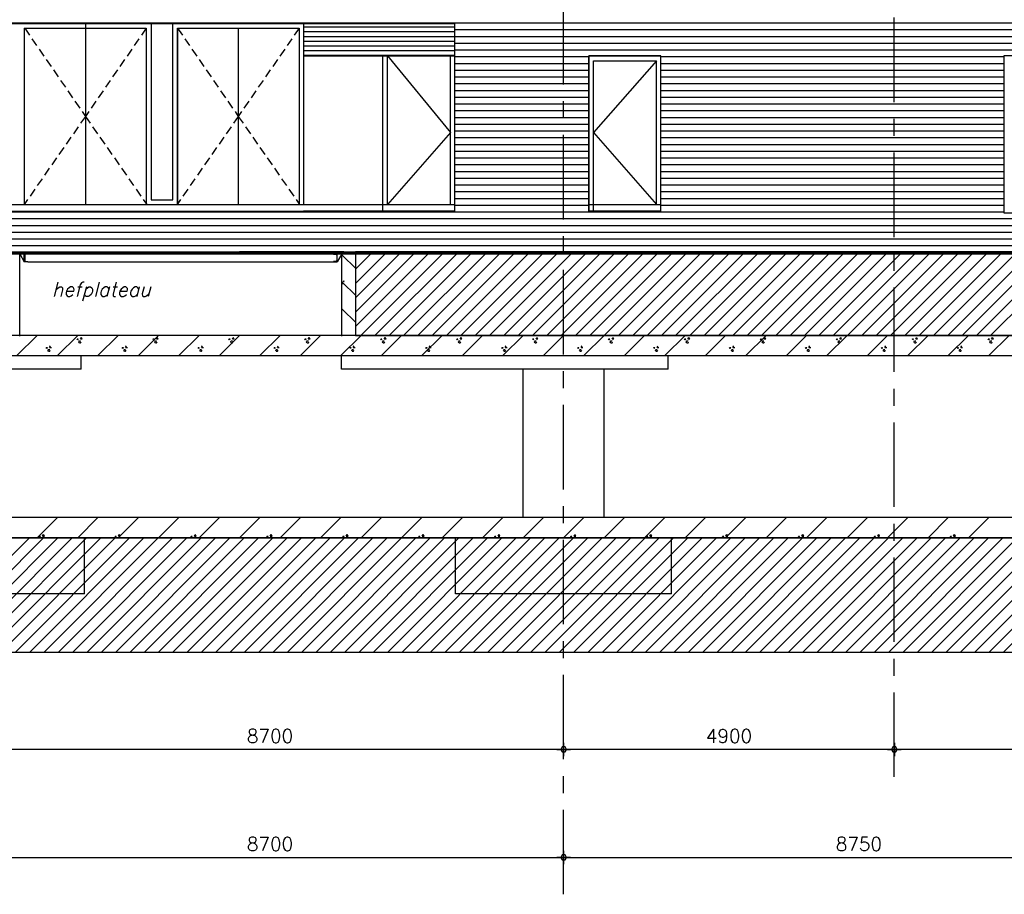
# Model space of a CAD drawing. Extents: x -152209 to 159908, y 32091 to 111955.
# Tile 44 of 59: x -29235 to -14647, y 45389 to 58347. Entities that reach past the tile are written whole.
import ezdxf
from ezdxf.enums import TextEntityAlignment as Align

# ---------------------------------------------------------------- set-up
doc = ezdxf.new("R2010")
doc.units = 0
doc.header["$LTSCALE"] = 1000
doc.header["$MEASUREMENT"] = 0
doc.header["$PDSIZE"] = 1
doc.linetypes.add('HIDDEN2', pattern=[0.1875, 0.125, -0.0625])
doc.linetypes.add('XSTRF-A$0$CENTER', pattern=[2, 1.25, -0.25, 0.25, -0.25])
doc.layers.get('0').update_dxf_attribs({"linetype": 'CONTINUOUS'})
doc.layers.get('DEFPOINTS').update_dxf_attribs({"linetype": 'CONTINUOUS'})
for name, color, linetype in [('ALGEM-ARC', 15, 'CONTINUOUS'), ('ALUM-AZ', 15, 'CONTINUOUS'), ('BETON-ARC', 15, 'CONTINUOUS'), ('BETON-AZ', 3, 'CONTINUOUS'), ('BETON-DRS', 7, 'CONTINUOUS'), ('BIB', 7, 'CONTINUOUS'), ('GROND', 16, 'CONTINUOUS'), ('MTXT35', 4, 'CONTINUOUS'), ('MUURGAT', 2, 'CONTINUOUS'), ('STAAL-AZ', 3, 'CONTINUOUS'), ('STAAL-DRS', 4, 'CONTINUOUS'), ('STEEN-AZ', 3, 'CONTINUOUS'), ('XSTRF-A$0$DIMMTP', 1, 'CONTINUOUS'), ('XSTRF-A$0$STRAMIEN', 1, 'XSTRF-A$0$CENTER')]:
    doc.layers.add(name, color=color, linetype=linetype)
doc.styles.get("Standard").update_dxf_attribs({"font": 'simplex'})
doc.styles.add('XSTRF-A$0$STANDARD', font='simplex')
doc.dimstyles.get("Standard").update_dxf_attribs({"dimtxt": 0.18, "dimasz": 0.18, "dimexe": 0.18, "dimexo": 0.0625, "dimgap": 0.09, "dimtad": 0, "dimtih": 1, "dimtoh": 1, "dimdec": 4, "dimzin": 0, "dimdsep": 46, "dimtxsty": 'Standard', "dimcen": 0.09, "dimadec": 0, "dimazin": 0, "dimtfac": 1, "dimtdec": 4, "dimtofl": 0, "dimtmove": 0, "dimatfit": 3, "dimfxl": 0, "dimtolj": 1, "dimtzin": 0, "dimarcsym": 0})

# ---------------------------------------------------------------- blocks, each defined once
blk = doc.blocks.new('XSTRF-A$0$DIMBWK')
for points in [[(-1, 0), (1, 0)], [(0, -1), (0, 1)]]:
    blk.add_lwpolyline(points)
blk.add_lwpolyline([(-0.22, 0.37), (-0.43, 0), (-0.22, -0.37), (0.22, -0.37), (0.43, 0), (0.22, 0.37)], close=True)
blk = doc.blocks.new('*D44')
at = {"color": 1, "linetype": 'ByBlock'}
blk.add_line((-21276, 47535), (-29776, 47535), dxfattribs=at)
at = {"layer": 'DEFPOINTS', "color": 0, "linetype": 'ByBlock'}
for p in [(-21176, 48551), (-29876, 47535), (-29876, 47227)]:
    blk.add_point(p, dxfattribs=at)
at = {"color": 1, "linetype": 'ByBlock', "xscale": 100, "yscale": 100, "zscale": 100, "rotation": 180}
blk.add_blockref('XSTRF-A$0$DIMBWK', (-29876, 47535), dxfattribs=at)
at = {"color": 1, "linetype": 'ByBlock', "xscale": 100, "yscale": 100, "zscale": 100}
blk.add_blockref('XSTRF-A$0$DIMBWK', (-21176, 47535), dxfattribs=at)
at = {"color": 3, "linetype": 'ByBlock', "style": 'XSTRF-A$0$STANDARD'}
blk.add_text('8700', height=200, dxfattribs=at).set_placement((-25526, 47735), align=Align.MIDDLE_CENTER)
blk = doc.blocks.new('*D45')
at = {"color": 1, "linetype": 'ByBlock'}
blk.add_line((-16376, 47535), (-21076, 47535), dxfattribs=at)
at = {"layer": 'DEFPOINTS', "color": 0, "linetype": 'ByBlock'}
for p in [(-21176, 48551), (-16276, 47872), (-21176, 47535)]:
    blk.add_point(p, dxfattribs=at)
at = {"color": 1, "linetype": 'ByBlock', "xscale": 100, "yscale": 100, "zscale": 100, "rotation": 180}
blk.add_blockref('XSTRF-A$0$DIMBWK', (-21176, 47535), dxfattribs=at)
at = {"color": 1, "linetype": 'ByBlock', "xscale": 100, "yscale": 100, "zscale": 100}
blk.add_blockref('XSTRF-A$0$DIMBWK', (-16276, 47535), dxfattribs=at)
at = {"color": 3, "linetype": 'ByBlock', "style": 'XSTRF-A$0$STANDARD'}
blk.add_text('4900', height=200, dxfattribs=at).set_placement((-18726, 47735), align=Align.MIDDLE_CENTER)
blk = doc.blocks.new('*D46')
at = {"color": 1, "linetype": 'ByBlock'}
blk.add_line((-3951, 47535), (-16176, 47535), dxfattribs=at)
at = {"layer": 'DEFPOINTS', "color": 0, "linetype": 'ByBlock'}
for p in [(-16276, 47872), (-16276, 47535), (-3851, 47319)]:
    blk.add_point(p, dxfattribs=at)
at = {"color": 1, "linetype": 'ByBlock', "xscale": 100, "yscale": 100, "zscale": 100, "rotation": 180}
blk.add_blockref('XSTRF-A$0$DIMBWK', (-16276, 47535), dxfattribs=at)
at = {"color": 1, "linetype": 'ByBlock', "xscale": 100, "yscale": 100, "zscale": 100}
blk.add_blockref('XSTRF-A$0$DIMBWK', (-3851, 47535), dxfattribs=at)
at = {"color": 3, "linetype": 'ByBlock', "style": 'XSTRF-A$0$STANDARD'}
blk.add_text('12425', height=200, dxfattribs=at).set_placement((-10064, 47735), align=Align.MIDDLE_CENTER)
blk = doc.blocks.new('*D48')
at = {"color": 1, "linetype": 'ByBlock'}
blk.add_line((-21076, 45935), (-12526, 45935), dxfattribs=at)
at = {"layer": 'DEFPOINTS', "color": 0, "linetype": 'ByBlock'}
for p in [(-21176, 46028), (-12426, 45935), (-12426, 45935)]:
    blk.add_point(p, dxfattribs=at)
at = {"color": 1, "linetype": 'ByBlock', "xscale": 100, "yscale": 100, "zscale": 100, "rotation": 180}
blk.add_blockref('XSTRF-A$0$DIMBWK', (-21176, 45935), dxfattribs=at)
at = {"color": 1, "linetype": 'ByBlock', "xscale": 100, "yscale": 100, "zscale": 100}
blk.add_blockref('XSTRF-A$0$DIMBWK', (-12426, 45935), dxfattribs=at)
at = {"color": 3, "linetype": 'ByBlock', "style": 'XSTRF-A$0$STANDARD'}
blk.add_text('8750', height=200, dxfattribs=at).set_placement((-16801, 46135), align=Align.MIDDLE_CENTER)
blk = doc.blocks.new('*D49')
at = {"color": 1, "linetype": 'ByBlock'}
blk.add_line((-29776, 45935), (-21276, 45935), dxfattribs=at)
at = {"layer": 'DEFPOINTS', "color": 0, "linetype": 'ByBlock'}
for p in [(-21176, 46028), (-29876, 45843), (-21176, 45935)]:
    blk.add_point(p, dxfattribs=at)
at = {"color": 1, "linetype": 'ByBlock', "xscale": 100, "yscale": 100, "zscale": 100, "rotation": 180}
blk.add_blockref('XSTRF-A$0$DIMBWK', (-29876, 45935), dxfattribs=at)
at = {"color": 1, "linetype": 'ByBlock', "xscale": 100, "yscale": 100, "zscale": 100}
blk.add_blockref('XSTRF-A$0$DIMBWK', (-21176, 45935), dxfattribs=at)
at = {"color": 3, "linetype": 'ByBlock', "style": 'XSTRF-A$0$STANDARD'}
blk.add_text('8700', height=200, dxfattribs=at).set_placement((-25526, 46135), align=Align.MIDDLE_CENTER)
blk = doc.blocks.new('*X10')
at = {"color": 0}
for p, q in [((-29276, 55140), (-28976, 55440)), ((-28676, 55140), (-28376, 55440)), ((-28076, 55140), (-27776, 55440)), ((-27476, 55140), (-27176, 55440)), ((-26876, 55140), (-26576, 55440)), ((-26276, 55140), (-25976, 55440)), ((-25676, 55140), (-25376, 55440)), ((-25076, 55140), (-24776, 55440)), ((-24476, 55140), (-24176, 55440)), ((-23876, 55140), (-23576, 55440)), ((-23276, 55140), (-22976, 55440)), ((-22676, 55140), (-22376, 55440)), ((-22076, 55140), (-21776, 55440)), ((-21476, 55140), (-21176, 55440)), ((-20876, 55140), (-20576, 55440)), ((-20276, 55140), (-19976, 55440)), ((-19676, 55140), (-19376, 55440)), ((-19076, 55140), (-18776, 55440)), ((-18476, 55140), (-18176, 55440)), ((-17876, 55140), (-17576, 55440)), ((-17276, 55140), (-16976, 55440)), ((-16676, 55140), (-16376, 55440)), ((-16076, 55140), (-15776, 55440)), ((-15476, 55140), (-15176, 55440)), ((-14876, 55140), (-14576, 55440)), ((-28384, 55387), (-28367, 55387)), ((-28375, 55372), (-28384, 55387)), ((-28375, 55372), (-28367, 55387)), ((-28359, 55344), (-28350, 55359)), ((-28350, 55329), (-28359, 55344)), ((-28350, 55359), (-28333, 55359)), ((-28350, 55329), (-28333, 55329)), ((-28334, 55387), (-28321, 55411)), ((-28334, 55387), (-28307, 55387)), ((-28333, 55329), (-28325, 55344)), ((-28307, 55387), (-28321, 55411)), ((-27259, 55387), (-27242, 55387)), ((-27250, 55372), (-27259, 55387)), ((-27250, 55372), (-27242, 55387)), ((-27234, 55344), (-27225, 55359)), ((-27225, 55329), (-27234, 55344)), ((-27225, 55359), (-27208, 55359)), ((-27225, 55329), (-27208, 55329)), ((-27209, 55387), (-27196, 55411)), ((-27209, 55387), (-27182, 55387)), ((-27208, 55329), (-27200, 55344)), ((-27182, 55387), (-27196, 55411)), ((-26134, 55387), (-26117, 55387)), ((-26125, 55372), (-26134, 55387)), ((-26125, 55372), (-26117, 55387)), ((-26109, 55344), (-26100, 55359)), ((-26100, 55329), (-26109, 55344)), ((-26100, 55359), (-26083, 55359)), ((-26100, 55329), (-26083, 55329)), ((-26084, 55387), (-26071, 55411)), ((-26084, 55387), (-26057, 55387)), ((-26083, 55329), (-26075, 55344)), ((-26057, 55387), (-26071, 55411)), ((-25009, 55387), (-24992, 55387)), ((-25000, 55372), (-25009, 55387)), ((-25000, 55372), (-24992, 55387)), ((-24984, 55344), (-24975, 55359)), ((-24975, 55329), (-24984, 55344)), ((-24975, 55359), (-24958, 55359)), ((-24975, 55329), (-24958, 55329)), ((-24959, 55387), (-24946, 55411)), ((-24959, 55387), (-24932, 55387)), ((-24958, 55329), (-24950, 55344)), ((-24932, 55387), (-24946, 55411)), ((-23884, 55387), (-23867, 55387)), ((-23875, 55372), (-23884, 55387)), ((-23875, 55372), (-23867, 55387)), ((-23859, 55344), (-23850, 55359)), ((-23850, 55329), (-23859, 55344)), ((-23850, 55359), (-23833, 55359)), ((-23850, 55329), (-23833, 55329)), ((-23834, 55387), (-23821, 55411)), ((-23834, 55387), (-23807, 55387)), ((-23833, 55329), (-23825, 55344)), ((-23807, 55387), (-23821, 55411)), ((-22759, 55387), (-22742, 55387)), ((-22750, 55372), (-22759, 55387)), ((-22750, 55372), (-22742, 55387)), ((-22734, 55344), (-22725, 55359)), ((-22725, 55329), (-22734, 55344)), ((-22725, 55359), (-22708, 55359)), ((-22725, 55329), (-22708, 55329)), ((-22709, 55387), (-22696, 55411)), ((-22709, 55387), (-22682, 55387)), ((-22708, 55329), (-22700, 55344)), ((-22682, 55387), (-22696, 55411)), ((-21634, 55387), (-21617, 55387)), ((-21625, 55372), (-21634, 55387)), ((-21625, 55372), (-21617, 55387)), ((-21609, 55344), (-21600, 55359)), ((-21600, 55329), (-21609, 55344)), ((-21600, 55359), (-21583, 55359)), ((-21600, 55329), (-21583, 55329)), ((-21584, 55387), (-21571, 55411)), ((-21584, 55387), (-21557, 55387)), ((-21583, 55329), (-21575, 55344)), ((-21557, 55387), (-21571, 55411)), ((-20509, 55387), (-20492, 55387)), ((-20500, 55372), (-20509, 55387)), ((-20500, 55372), (-20492, 55387)), ((-20484, 55344), (-20475, 55359)), ((-20475, 55329), (-20484, 55344)), ((-20475, 55359), (-20458, 55359)), ((-20475, 55329), (-20458, 55329)), ((-20459, 55387), (-20446, 55411)), ((-20459, 55387), (-20432, 55387)), ((-20458, 55329), (-20450, 55344)), ((-20432, 55387), (-20446, 55411)), ((-19384, 55387), (-19367, 55387)), ((-19375, 55372), (-19384, 55387)), ((-19375, 55372), (-19367, 55387)), ((-19359, 55344), (-19350, 55359)), ((-19350, 55329), (-19359, 55344)), ((-19350, 55359), (-19333, 55359)), ((-19350, 55329), (-19333, 55329)), ((-19334, 55387), (-19321, 55411)), ((-19334, 55387), (-19307, 55387)), ((-19333, 55329), (-19325, 55344)), ((-19307, 55387), (-19321, 55411)), ((-18259, 55387), (-18242, 55387)), ((-18250, 55372), (-18259, 55387)), ((-18250, 55372), (-18242, 55387)), ((-18234, 55344), (-18225, 55359)), ((-18225, 55329), (-18234, 55344)), ((-18225, 55359), (-18208, 55359)), ((-18225, 55329), (-18208, 55329)), ((-18209, 55387), (-18196, 55411)), ((-18209, 55387), (-18182, 55387)), ((-18208, 55329), (-18200, 55344)), ((-18182, 55387), (-18196, 55411)), ((-17134, 55387), (-17117, 55387)), ((-17125, 55372), (-17134, 55387)), ((-17125, 55372), (-17117, 55387)), ((-17109, 55344), (-17100, 55359)), ((-17100, 55329), (-17109, 55344)), ((-17100, 55359), (-17083, 55359)), ((-17100, 55329), (-17083, 55329)), ((-17084, 55387), (-17071, 55411)), ((-17084, 55387), (-17057, 55387)), ((-17083, 55329), (-17075, 55344)), ((-17057, 55387), (-17071, 55411)), ((-16009, 55387), (-15992, 55387)), ((-16000, 55372), (-16009, 55387)), ((-16000, 55372), (-15992, 55387)), ((-15984, 55344), (-15975, 55359)), ((-15975, 55329), (-15984, 55344)), ((-15975, 55359), (-15958, 55359)), ((-15975, 55329), (-15958, 55329)), ((-15959, 55387), (-15946, 55411)), ((-15959, 55387), (-15932, 55387)), ((-15958, 55329), (-15950, 55344)), ((-15932, 55387), (-15946, 55411)), ((-14884, 55387), (-14867, 55387)), ((-14875, 55372), (-14884, 55387)), ((-14875, 55372), (-14867, 55387)), ((-14859, 55344), (-14850, 55359)), ((-14850, 55329), (-14859, 55344)), ((-14850, 55359), (-14833, 55359)), ((-14850, 55329), (-14833, 55329)), ((-14834, 55387), (-14821, 55411)), ((-14834, 55387), (-14807, 55387)), ((-14833, 55329), (-14825, 55344)), ((-14807, 55387), (-14821, 55411)), ((-28841, 55261), (-28824, 55261)), ((-28832, 55246), (-28841, 55261)), ((-28832, 55246), (-28824, 55261)), ((-28816, 55219), (-28808, 55233)), ((-28808, 55204), (-28816, 55219)), ((-28808, 55233), (-28790, 55233)), ((-28808, 55204), (-28790, 55204)), ((-28792, 55261), (-28778, 55285)), ((-28792, 55261), (-28764, 55261)), ((-28790, 55204), (-28782, 55219)), ((-27716, 55261), (-27699, 55261)), ((-27707, 55246), (-27716, 55261)), ((-27707, 55246), (-27699, 55261)), ((-27691, 55219), (-27683, 55233)), ((-27683, 55204), (-27691, 55219)), ((-27683, 55233), (-27665, 55233)), ((-27683, 55204), (-27665, 55204)), ((-27667, 55261), (-27653, 55285)), ((-27667, 55261), (-27639, 55261)), ((-27665, 55204), (-27657, 55219)), ((-26591, 55261), (-26574, 55261)), ((-26582, 55246), (-26591, 55261)), ((-26582, 55246), (-26574, 55261)), ((-26566, 55219), (-26558, 55233)), ((-26558, 55204), (-26566, 55219)), ((-26558, 55233), (-26540, 55233)), ((-26558, 55204), (-26540, 55204)), ((-26542, 55261), (-26528, 55285)), ((-26542, 55261), (-26514, 55261)), ((-26540, 55204), (-26532, 55219)), ((-25466, 55261), (-25449, 55261)), ((-25457, 55246), (-25466, 55261)), ((-25457, 55246), (-25449, 55261)), ((-25441, 55219), (-25433, 55233)), ((-25433, 55204), (-25441, 55219)), ((-25433, 55233), (-25415, 55233)), ((-25433, 55204), (-25415, 55204)), ((-25417, 55261), (-25403, 55285)), ((-25417, 55261), (-25389, 55261)), ((-25415, 55204), (-25407, 55219)), ((-24341, 55261), (-24324, 55261)), ((-24332, 55246), (-24341, 55261)), ((-24332, 55246), (-24324, 55261)), ((-24316, 55219), (-24308, 55233)), ((-24308, 55204), (-24316, 55219)), ((-24308, 55233), (-24290, 55233)), ((-24308, 55204), (-24290, 55204)), ((-24292, 55261), (-24278, 55285)), ((-24292, 55261), (-24264, 55261)), ((-24290, 55204), (-24282, 55219)), ((-23216, 55261), (-23199, 55261)), ((-23207, 55246), (-23216, 55261)), ((-23207, 55246), (-23199, 55261)), ((-23191, 55219), (-23183, 55233)), ((-23183, 55204), (-23191, 55219)), ((-23183, 55233), (-23165, 55233)), ((-23183, 55204), (-23165, 55204)), ((-23167, 55261), (-23153, 55285)), ((-23167, 55261), (-23139, 55261)), ((-23165, 55204), (-23157, 55219)), ((-22091, 55261), (-22074, 55261)), ((-22082, 55246), (-22091, 55261)), ((-22082, 55246), (-22074, 55261)), ((-22066, 55219), (-22058, 55233)), ((-22058, 55204), (-22066, 55219)), ((-22058, 55233), (-22040, 55233)), ((-22058, 55204), (-22040, 55204)), ((-22042, 55261), (-22028, 55285)), ((-22042, 55261), (-22014, 55261)), ((-22040, 55204), (-22032, 55219)), ((-20966, 55261), (-20949, 55261)), ((-20957, 55246), (-20966, 55261)), ((-20957, 55246), (-20949, 55261)), ((-20941, 55219), (-20933, 55233)), ((-20933, 55204), (-20941, 55219)), ((-20933, 55233), (-20915, 55233)), ((-20933, 55204), (-20915, 55204)), ((-20917, 55261), (-20903, 55285)), ((-20917, 55261), (-20889, 55261)), ((-20915, 55204), (-20907, 55219)), ((-19841, 55261), (-19824, 55261)), ((-19832, 55246), (-19841, 55261)), ((-19832, 55246), (-19824, 55261)), ((-19816, 55219), (-19808, 55233)), ((-19808, 55204), (-19816, 55219)), ((-19808, 55233), (-19790, 55233)), ((-19808, 55204), (-19790, 55204)), ((-19792, 55261), (-19778, 55285)), ((-19792, 55261), (-19764, 55261)), ((-19790, 55204), (-19782, 55219)), ((-18716, 55261), (-18699, 55261)), ((-18707, 55246), (-18716, 55261)), ((-18707, 55246), (-18699, 55261)), ((-18691, 55219), (-18683, 55233)), ((-18683, 55204), (-18691, 55219)), ((-18683, 55233), (-18665, 55233)), ((-18683, 55204), (-18665, 55204)), ((-18667, 55261), (-18653, 55285)), ((-18667, 55261), (-18639, 55261)), ((-18665, 55204), (-18657, 55219)), ((-17591, 55261), (-17574, 55261)), ((-17582, 55246), (-17591, 55261)), ((-17582, 55246), (-17574, 55261)), ((-17566, 55219), (-17558, 55233)), ((-17558, 55204), (-17566, 55219)), ((-17558, 55233), (-17540, 55233)), ((-17558, 55204), (-17540, 55204)), ((-17542, 55261), (-17528, 55285)), ((-17542, 55261), (-17514, 55261)), ((-17540, 55204), (-17532, 55219)), ((-16466, 55261), (-16449, 55261)), ((-16457, 55246), (-16466, 55261)), ((-16457, 55246), (-16449, 55261)), ((-16441, 55219), (-16433, 55233)), ((-16433, 55204), (-16441, 55219)), ((-16433, 55233), (-16415, 55233)), ((-16433, 55204), (-16415, 55204)), ((-16417, 55261), (-16403, 55285)), ((-16417, 55261), (-16389, 55261)), ((-16415, 55204), (-16407, 55219)), ((-15341, 55261), (-15324, 55261)), ((-15332, 55246), (-15341, 55261)), ((-15332, 55246), (-15324, 55261)), ((-15316, 55219), (-15308, 55233)), ((-15308, 55204), (-15316, 55219)), ((-15308, 55233), (-15290, 55233)), ((-15308, 55204), (-15290, 55204)), ((-15292, 55261), (-15278, 55285)), ((-15292, 55261), (-15264, 55261)), ((-15290, 55204), (-15282, 55219)), ((-28976, 52440), (-28676, 52740)), ((-28376, 52440), (-28076, 52740)), ((-27776, 52440), (-27476, 52740)), ((-27176, 52440), (-26876, 52740)), ((-26576, 52440), (-26276, 52740)), ((-25976, 52440), (-25676, 52740)), ((-25376, 52440), (-25076, 52740)), ((-24776, 52440), (-24476, 52740)), ((-24176, 52440), (-23876, 52740)), ((-23576, 52440), (-23276, 52740)), ((-22976, 52440), (-22676, 52740)), ((-22376, 52440), (-22076, 52740)), ((-21776, 52440), (-21476, 52740)), ((-21176, 52440), (-20876, 52740)), ((-20576, 52440), (-20276, 52740)), ((-19976, 52440), (-19676, 52740)), ((-19376, 52440), (-19076, 52740)), ((-18776, 52440), (-18476, 52740)), ((-18176, 52440), (-17876, 52740)), ((-17576, 52440), (-17276, 52740)), ((-16976, 52440), (-16676, 52740)), ((-16376, 52440), (-16076, 52740)), ((-15776, 52440), (-15476, 52740)), ((-15176, 52440), (-14876, 52740)), ((-28946, 52464), (-28929, 52464)), ((-28938, 52449), (-28946, 52464)), ((-28938, 52449), (-28929, 52464)), ((-28897, 52464), (-28883, 52488)), ((-28897, 52464), (-28869, 52464)), ((-28869, 52464), (-28883, 52488)), ((-27821, 52464), (-27804, 52464)), ((-27813, 52449), (-27821, 52464)), ((-27813, 52449), (-27804, 52464)), ((-27772, 52464), (-27758, 52488)), ((-27772, 52464), (-27744, 52464)), ((-27744, 52464), (-27758, 52488)), ((-26696, 52464), (-26679, 52464)), ((-26688, 52449), (-26696, 52464)), ((-26688, 52449), (-26679, 52464)), ((-26647, 52464), (-26633, 52488)), ((-26647, 52464), (-26619, 52464)), ((-26619, 52464), (-26633, 52488)), ((-25571, 52464), (-25554, 52464)), ((-25563, 52449), (-25571, 52464)), ((-25563, 52449), (-25554, 52464)), ((-25522, 52464), (-25508, 52488)), ((-25522, 52464), (-25494, 52464)), ((-25494, 52464), (-25508, 52488)), ((-24446, 52464), (-24429, 52464)), ((-24438, 52449), (-24446, 52464)), ((-24438, 52449), (-24429, 52464)), ((-24397, 52464), (-24383, 52488)), ((-24397, 52464), (-24369, 52464)), ((-24369, 52464), (-24383, 52488)), ((-23321, 52464), (-23304, 52464)), ((-23313, 52449), (-23321, 52464)), ((-23313, 52449), (-23304, 52464)), ((-23272, 52464), (-23258, 52488)), ((-23272, 52464), (-23244, 52464)), ((-23244, 52464), (-23258, 52488)), ((-22196, 52464), (-22179, 52464)), ((-22188, 52449), (-22196, 52464)), ((-22188, 52449), (-22179, 52464)), ((-22147, 52464), (-22133, 52488)), ((-22147, 52464), (-22119, 52464)), ((-22119, 52464), (-22133, 52488)), ((-21071, 52464), (-21054, 52464)), ((-21063, 52449), (-21071, 52464)), ((-21063, 52449), (-21054, 52464)), ((-21022, 52464), (-21008, 52488)), ((-21022, 52464), (-20994, 52464)), ((-20994, 52464), (-21008, 52488)), ((-19946, 52464), (-19929, 52464)), ((-19938, 52449), (-19946, 52464)), ((-19938, 52449), (-19929, 52464)), ((-19897, 52464), (-19883, 52488)), ((-19897, 52464), (-19869, 52464)), ((-19869, 52464), (-19883, 52488)), ((-18821, 52464), (-18804, 52464)), ((-18813, 52449), (-18821, 52464)), ((-18813, 52449), (-18804, 52464)), ((-18772, 52464), (-18758, 52488)), ((-18772, 52464), (-18744, 52464)), ((-18744, 52464), (-18758, 52488)), ((-17696, 52464), (-17679, 52464)), ((-17688, 52449), (-17696, 52464)), ((-17688, 52449), (-17679, 52464)), ((-17647, 52464), (-17633, 52488)), ((-17647, 52464), (-17619, 52464)), ((-17619, 52464), (-17633, 52488)), ((-16571, 52464), (-16554, 52464)), ((-16563, 52449), (-16571, 52464)), ((-16563, 52449), (-16554, 52464)), ((-16522, 52464), (-16508, 52488)), ((-16522, 52464), (-16494, 52464)), ((-16494, 52464), (-16508, 52488)), ((-15446, 52464), (-15429, 52464)), ((-15438, 52449), (-15446, 52464)), ((-15438, 52449), (-15429, 52464)), ((-15397, 52464), (-15383, 52488)), ((-15397, 52464), (-15369, 52464)), ((-15369, 52464), (-15383, 52488))]:
    blk.add_line(p, q, dxfattribs=at)
blk = doc.blocks.new('UNP120')
at = {"layer": 'STAAL-DRS'}
blk.add_lwpolyline([(0, 120), (55, 120), (55, 117, -0.391021), (51, 113), (15, 110, 0.391021), (7, 101), (7, 19, 0.391021), (15, 10), (51, 7, -0.391021), (55, 3), (55, 0), (0, 0)], format="xyb", close=True, dxfattribs=at)
blk = doc.blocks.new('*X11')
at = {"color": 0}
for p, q in [((-29435, 54670), (-29235, 54870)), ((-29435, 54270), (-29235, 54470)), ((-29265, 54484), (-29254, 54484)), ((-29259, 54474), (-29265, 54484)), ((-29259, 54474), (-29254, 54484)), ((-29249, 54456), (-29243, 54466)), ((-29243, 54446), (-29249, 54456)), ((-29243, 54466), (-29235, 54466)), ((-29243, 54446), (-29235, 54446)), ((-29435, 53870), (-29235, 54070))]:
    blk.add_line(p, q, dxfattribs=at)
blk = doc.blocks.new('*X30')
at = {"color": 0}
for p, q in [((-24262, 54863), (-24216, 54910)), ((-24262, 54651), (-24003, 54910)), ((-24262, 54439), (-23791, 54910)), ((-24262, 54227), (-23579, 54910)), ((-24262, 54014), (-23367, 54910)), ((-24262, 53802), (-23155, 54910)), ((-24183, 53670), (-22943, 54910)), ((-23971, 53670), (-22731, 54910)), ((-23759, 53670), (-22519, 54910)), ((-23546, 53670), (-22306, 54910)), ((-23334, 53670), (-22094, 54910)), ((-23122, 53670), (-21882, 54910)), ((-22910, 53670), (-21670, 54910)), ((-22698, 53670), (-21458, 54910)), ((-22486, 53670), (-21246, 54910)), ((-22274, 53670), (-21034, 54910)), ((-22062, 53670), (-20822, 54910)), ((-21849, 53670), (-20609, 54910)), ((-21637, 53670), (-20397, 54910)), ((-21425, 53670), (-20185, 54910)), ((-21213, 53670), (-19973, 54910)), ((-21001, 53670), (-19761, 54910)), ((-20789, 53670), (-19549, 54910)), ((-20577, 53670), (-19337, 54910)), ((-20364, 53670), (-19124, 54910)), ((-20152, 53670), (-18912, 54910)), ((-19940, 53670), (-18700, 54910)), ((-19728, 53670), (-18488, 54910)), ((-19516, 53670), (-18276, 54910)), ((-19304, 53670), (-18064, 54910)), ((-19092, 53670), (-17852, 54910)), ((-18880, 53670), (-17640, 54910)), ((-18667, 53670), (-17427, 54910)), ((-18455, 53670), (-17215, 54910)), ((-18243, 53670), (-17003, 54910)), ((-18031, 53670), (-16791, 54910)), ((-17819, 53670), (-16579, 54910)), ((-17607, 53670), (-16367, 54910)), ((-17395, 53670), (-16155, 54910)), ((-17182, 53670), (-15942, 54910)), ((-16970, 53670), (-15730, 54910)), ((-16758, 53670), (-15518, 54910)), ((-16546, 53670), (-15306, 54910)), ((-16334, 53670), (-15094, 54910)), ((-16122, 53670), (-14882, 54910)), ((-15910, 53670), (-14670, 54910)), ((-15698, 53670), (-14458, 54910)), ((-15485, 53670), (-14245, 54910)), ((-15273, 53670), (-14033, 54910)), ((-15061, 53670), (-13821, 54910)), ((-14849, 53670), (-13609, 54910)), ((-30782, 48979), (-29092, 50670)), ((-30570, 48979), (-28880, 50670)), ((-30358, 48979), (-28668, 50670)), ((-30146, 48979), (-28456, 50670)), ((-29934, 48979), (-28243, 50670)), ((-29722, 48979), (-28031, 50670)), ((-29510, 48979), (-27819, 50670)), ((-29297, 48979), (-27607, 50670)), ((-29085, 48979), (-27395, 50670)), ((-28873, 48979), (-27183, 50670)), ((-28661, 48979), (-26971, 50670)), ((-28449, 48979), (-26759, 50670)), ((-28237, 48979), (-26546, 50670)), ((-28025, 48979), (-26334, 50670)), ((-27812, 48979), (-26122, 50670)), ((-27600, 48979), (-25910, 50670)), ((-27388, 48979), (-25698, 50670)), ((-27176, 48979), (-25486, 50670)), ((-26964, 48979), (-25274, 50670)), ((-26752, 48979), (-25062, 50670)), ((-26540, 48979), (-24849, 50670)), ((-26328, 48979), (-24637, 50670)), ((-26115, 48979), (-24425, 50670)), ((-25903, 48979), (-24213, 50670)), ((-25691, 48979), (-24001, 50670)), ((-25479, 48979), (-23789, 50670)), ((-25267, 48979), (-23577, 50670)), ((-25055, 48979), (-23364, 50670)), ((-24843, 48979), (-23152, 50670)), ((-24631, 48979), (-22940, 50670)), ((-24418, 48979), (-22728, 50670)), ((-24206, 48979), (-22516, 50670)), ((-23994, 48979), (-22304, 50670)), ((-23782, 48979), (-22092, 50670)), ((-23570, 48979), (-21880, 50670)), ((-23358, 48979), (-21667, 50670)), ((-23146, 48979), (-21455, 50670)), ((-22933, 48979), (-21243, 50670)), ((-22721, 48979), (-21031, 50670)), ((-22509, 48979), (-20819, 50670)), ((-22297, 48979), (-20607, 50670)), ((-22085, 48979), (-20395, 50670)), ((-21873, 48979), (-20182, 50670)), ((-21661, 48979), (-19970, 50670)), ((-21449, 48979), (-19758, 50670)), ((-21236, 48979), (-19546, 50670)), ((-21024, 48979), (-19334, 50670)), ((-20812, 48979), (-19122, 50670)), ((-20600, 48979), (-18910, 50670)), ((-20388, 48979), (-18698, 50670)), ((-20176, 48979), (-18485, 50670)), ((-19964, 48979), (-18273, 50670)), ((-19751, 48979), (-18061, 50670)), ((-19539, 48979), (-17849, 50670)), ((-19327, 48979), (-17637, 50670)), ((-19115, 48979), (-17425, 50670)), ((-18903, 48979), (-17213, 50670)), ((-18691, 48979), (-17000, 50670)), ((-18479, 48979), (-16788, 50670)), ((-18267, 48979), (-16576, 50670)), ((-18054, 48979), (-16364, 50670)), ((-17842, 48979), (-16152, 50670)), ((-17630, 48979), (-15940, 50670)), ((-17418, 48979), (-15728, 50670)), ((-17206, 48979), (-15516, 50670)), ((-16994, 48979), (-15303, 50670)), ((-16782, 48979), (-15091, 50670)), ((-16569, 48979), (-14879, 50670)), ((-16357, 48979), (-14667, 50670)), ((-16145, 48979), (-14455, 50670)), ((-15933, 48979), (-14243, 50670)), ((-15721, 48979), (-14031, 50670)), ((-15509, 48979), (-13819, 50670)), ((-15297, 48979), (-13606, 50670)), ((-15085, 48979), (-13394, 50670)), ((-14872, 48979), (-13182, 50670)), ((-14660, 48979), (-12970, 50670))]:
    blk.add_line(p, q, dxfattribs=at)
blk = doc.blocks.new('*X36')
at = {"color": 0}
for p, q in [((-25029, 58240), (-22786, 58240)), ((-25029, 58170), (-22786, 58170)), ((-25029, 58100), (-22786, 58100)), ((-25029, 58030), (-22786, 58030)), ((-25029, 57960), (-22786, 57960)), ((-25029, 57890), (-22786, 57890)), ((-25029, 57820), (-22786, 57820))]:
    blk.add_line(p, q, dxfattribs=at)
blk = doc.blocks.new('*X38')
at = {"color": 0}
for p, q in [((-48376, 58300), (-3061, 58300)), ((-22786, 58200), (-3061, 58200)), ((-22786, 58100), (-3061, 58100)), ((-22786, 58000), (-3061, 58000)), ((-22786, 57900), (-3061, 57900)), ((-22786, 57800), (-20802, 57800)), ((-19735, 57800), (-14656, 57800)), ((-22786, 57700), (-20802, 57700)), ((-19735, 57700), (-14656, 57700)), ((-22786, 57600), (-20802, 57600)), ((-22786, 57500), (-20802, 57500)), ((-19735, 57600), (-14656, 57600)), ((-19735, 57500), (-14656, 57500)), ((-22786, 57400), (-20802, 57400)), ((-19735, 57400), (-14656, 57400)), ((-22786, 57300), (-20802, 57300)), ((-22786, 57200), (-20802, 57200)), ((-19735, 57300), (-14656, 57300)), ((-19735, 57200), (-14656, 57200)), ((-22786, 57100), (-20802, 57100)), ((-19735, 57100), (-14656, 57100)), ((-22786, 57000), (-20802, 57000)), ((-22786, 56900), (-20802, 56900)), ((-19735, 57000), (-14656, 57000)), ((-19735, 56900), (-14656, 56900)), ((-22786, 56800), (-20802, 56800)), ((-19735, 56800), (-14656, 56800)), ((-22786, 56700), (-20802, 56700)), ((-19735, 56700), (-14656, 56700)), ((-22786, 56600), (-20802, 56600)), ((-22786, 56500), (-20802, 56500)), ((-19735, 56600), (-14656, 56600)), ((-19735, 56500), (-14656, 56500)), ((-22786, 56400), (-20802, 56400)), ((-19735, 56400), (-14656, 56400)), ((-22786, 56300), (-20802, 56300)), ((-22786, 56200), (-20802, 56200)), ((-19735, 56300), (-14656, 56300)), ((-19735, 56200), (-14656, 56200)), ((-22786, 56100), (-20802, 56100)), ((-19735, 56100), (-14656, 56100)), ((-22786, 56000), (-20802, 56000)), ((-22786, 55900), (-20802, 55900)), ((-19735, 56000), (-14656, 56000)), ((-19735, 55900), (-14656, 55900)), ((-22786, 55800), (-20802, 55800)), ((-19735, 55800), (-14656, 55800)), ((-22786, 55700), (-20802, 55700)), ((-22786, 55600), (-20802, 55600)), ((-19735, 55700), (-14656, 55700)), ((-19735, 55600), (-14656, 55600)), ((-48376, 55500), (-14656, 55500)), ((-48376, 55400), (-3061, 55400)), ((-48376, 55300), (-3061, 55300)), ((-48376, 55200), (-3061, 55200)), ((-48376, 55100), (-3061, 55100)), ((-48376, 55000), (-3061, 55000))]:
    blk.add_line(p, q, dxfattribs=at)
blk = doc.blocks.new('XSTRF-A')
at = {"layer": 'XSTRF-A$0$STRAMIEN'}
for p, q in [((-21176.31068, 45389.11338), (-21176.31068, 84063.00993)), ((-16276.31068, 47127.6022), (-16276.31068, 84063.00993))]:
    blk.add_line(p, q, dxfattribs=at)
at = {"layer": 'XSTRF-A$0$DIMMTP'}
for base, p1, p2, picture, middle in [((-29876.31068, 47535.47185), (-21176.31068, 48550.67341), (-29876.31068, 47226.64996), '*D44', (-25526.31068, 47735.47185)), ((-21176.31068, 47535.47185), (-16276.31068, 47872.23916), (-21176.31068, 48550.67341), '*D45', (-18726.31068, 47735.47185)), ((-16276.31068, 47535.47185), (-3851.31068, 47318.87695), (-16276.31068, 47872.23916), '*D46', (-10063.81068, 47735.47185)), ((-21176.31068, 45935.47185), (-29876.31068, 45843.24486), (-21176.31068, 46027.69913), '*D49', (-25526.31068, 46135.47185)), ((-12426.31068, 45935.47185), (-21176.31068, 46027.69913), (-12426.31068, 45935.47185), '*D48', (-16801.31068, 46135.47185))]:
    dim = blk.add_linear_dim(base=base, p1=p1, p2=p2, dimstyle='Standard', dxfattribs=at)
    dim.commit()
    dim.dimension.update_dxf_attribs({"geometry": picture, "text_midpoint": middle})

msp = doc.modelspace()

# ---------------------------------------------------------------- linework, layer by layer
at = {"layer": 'ALGEM-ARC', "linetype": 'HIDDEN2'}
for p, q in [((-29161, 58220), (-28261, 56915)), ((-27361, 58220), (-28261, 56915)), ((-26896, 58220), (-25996, 56915)), ((-25096, 58220), (-25996, 56915)), ((-28261, 56915), (-29168, 55610)), ((-28261, 56915), (-27353, 55610)), ((-25996, 56915), (-26904, 55610)), ((-25996, 56915), (-25089, 55610))]:
    msp.add_line(p, q, dxfattribs=at)
at = {"layer": 'ALGEM-ARC'}
for p, q in [((-23786, 57813), (-22853, 56675)), ((-19802, 57740), (-20735, 56675)), ((-22853, 56675), (-23786, 55610)), ((-20735, 56675), (-19802, 55610)), ((-54086, 54910), (-3061, 54910)), ((-54086, 54890), (-3061, 54890)), ((-54086, 54880), (-3061, 54880)), ((-24422, 54908), (-3061, 54908)), ((-24422, 54906), (-3061, 54906)), ((-24422, 54904), (-3061, 54904)), ((-24422, 54902), (-3061, 54902)), ((-24422, 54900), (-3061, 54900)), ((-24422, 54898), (-3061, 54898)), ((-24422, 54896), (-3061, 54896)), ((-24422, 54894), (-3061, 54894)), ((-24422, 54892), (-3061, 54892)), ((-24422, 54890), (-3061, 54890)), ((-24422, 54890), (-3061, 54890)), ((-24422, 54888), (-3061, 54888)), ((-24422, 54886), (-3061, 54886)), ((-24422, 54884), (-3061, 54884)), ((-24422, 54882), (-3061, 54882))]:
    msp.add_line(p, q, dxfattribs=at)
msp.add_lwpolyline([(-37446, 55510), (-22786, 55510)], dxfattribs=at)
at = {"layer": 'ALUM-AZ'}
msp.add_line((-27359, 57810), (-27359, 55610), dxfattribs=at)
at = {"layer": 'BETON-AZ'}
for p, q in [((-28326, 53170), (-28326, 53370)), ((-24469, 53170), (-24469, 53370)), ((-19626, 53170), (-19626, 53370)), ((-28326, 53170), (-31426, 53170)), ((-19626, 53170), (-24469, 53170)), ((-21776, 50970), (-21776, 53170)), ((-20576, 50970), (-20576, 53170)), ((-28276, 49843), (-28276, 50670)), ((-22776, 49843), (-22776, 50670)), ((-19576, 49843), (-19576, 50670)), ((-28276, 49843), (-31476, 49843)), ((-19576, 49843), (-22776, 49843))]:
    msp.add_line(p, q, dxfattribs=at)
at = {"layer": 'BETON-DRS'}
for p, q in [((-29235, 53660), (-29235, 54870)), ((-24422, 54880), (-24462, 54880)), ((-24462, 53660), (-24462, 54870)), ((-24422, 54880), (-24422, 54910)), ((-24422, 54910), (-24262, 54910)), ((-24262, 54910), (-24262, 53670))]:
    msp.add_line(p, q, dxfattribs=at)
for points in [[(-29435, 54910), (-54086, 54910), (-54086, 48979), (-3061, 48979), (-3061, 54910), (-24262, 54910), (-24262, 53670), (-12276, 53670), (-12276, 53600), (-4626, 53600), (-4626, 50843), (-4226, 50843), (-4226, 49843), (-5026, 49843), (-5026, 50670), (-41126, 50670), (-41126, 50370), (-41676, 50370), (-41676, 50970), (-41526, 50970), (-41526, 53670), (-29435, 53670)], [(-41276, 53370), (-14171, 53370), (-14171, 53300), (-4876, 53300), (-4876, 52860), (-4626, 52860), (-4626, 53600), (-12276, 53600), (-12276, 53670), (-41526, 53670), (-41526, 50970), (-41676, 50970), (-41676, 50370), (-41126, 50370), (-41126, 50670), (-5026, 50670), (-5026, 49843), (-4226, 49843), (-4226, 50843), (-4626, 50843), (-4626, 52860), (-4876, 52860), (-4876, 50970), (-41276, 50970)]]:
    msp.add_lwpolyline(points, close=True, dxfattribs=at)
at = {"layer": 'MUURGAT'}
for points in [[(-48376, 54910), (-3061, 54910), (-3061, 70205), (-3851, 70205), (-3851, 70205), (-16651, 70205), (-16651, 60627), (-20802, 60627), (-20802, 76330), (-48376, 76330)], [(-37446, 55510), (-22786, 55510), (-22786, 58290), (-37446, 58290)], [(-20802, 55510), (-19735, 55510), (-19735, 57810), (-20802, 57810)], [(-14656, 55487), (-12196, 55487), (-12196, 57810), (-14656, 57810)]]:
    msp.add_lwpolyline(points, close=True, dxfattribs=at)
at = {"layer": 'STAAL-AZ'}
for p, q in [((-37446, 58290), (-22786, 58290)), ((-29235, 58290), (-25029, 58290)), ((-29168, 58220), (-29168, 55610)), ((-29168, 58220), (-27359, 58220)), ((-28259, 58290), (-28259, 55610)), ((-27359, 58220), (-27359, 55610)), ((-27289, 58290), (-27289, 55680)), ((-26966, 55680), (-26966, 58290)), ((-26896, 58220), (-26896, 57810)), ((-26896, 58220), (-25096, 58220)), ((-25996, 58220), (-25996, 55610)), ((-25096, 58220), (-25096, 55610)), ((-25029, 58290), (-25029, 55610)), ((-22786, 55610), (-22786, 58290)), ((-26896, 57810), (-26896, 55610)), ((-25029, 57810), (-22786, 57810)), ((-23853, 57810), (-22786, 57810)), ((-23853, 55510), (-23853, 57810)), ((-23786, 55610), (-23786, 57810)), ((-22853, 55610), (-22853, 57810)), ((-20802, 57810), (-19735, 57810)), ((-20802, 55510), (-20802, 57810)), ((-19735, 55610), (-19735, 57810)), ((-20735, 55510), (-20735, 57740)), ((-20735, 57740), (-19802, 57740)), ((-19802, 55610), (-19802, 57740)), ((-35136, 55610), (-25029, 55610)), ((-27289, 55680), (-26966, 55680)), ((-25029, 55610), (-22786, 55610)), ((-23853, 55610), (-22786, 55610)), ((-20802, 55610), (-19735, 55610)), ((-20802, 55610), (-19735, 55610)), ((-22786, 55510), (-25029, 55510)), ((-19735, 55510), (-20802, 55510)), ((-29265, 54910), (-25977, 54910)), ((-29265, 54890), (-25977, 54890)), ((-29235, 54880), (-29167, 54760)), ((-24432, 54910), (-25977, 54910)), ((-24432, 54890), (-25977, 54890)), ((-24462, 54880), (-24530, 54760)), ((-24432, 54910), (-24432, 54890)), ((-29112, 54760), (-24530, 54760))]:
    msp.add_line(p, q, dxfattribs=at)
msp.add_lwpolyline([(-27359, 55610), (-26896, 55610), (-26896, 58220)], dxfattribs=at)
msp.add_lwpolyline([(-25029, 57810), (-22786, 57810), (-22786, 58290), (-25029, 58290)], close=True, dxfattribs=at)
at = {"layer": 'STEEN-AZ'}
for p, q in [((-37446, 55610), (-25029, 55610)), ((-22786, 55510), (-22786, 55610)), ((-19735, 55510), (-19735, 55610)), ((-37446, 55510), (-25029, 55510)), ((-48376, 54910), (-3061, 54910))]:
    msp.add_line(p, q, dxfattribs=at)

# ---------------------------------------------------------------- block references
at = {"layer": 'ALGEM-ARC'}
msp.add_blockref('*X38', (0, 0), dxfattribs=at)
at = {"layer": 'BETON-ARC', "xscale": -1}
msp.add_blockref('*X11', (-53691, -10), dxfattribs=at)
at = {"layer": 'BETON-ARC'}
msp.add_blockref('*X10', (0, -1770), dxfattribs=at)
at = {"layer": 'BIB'}
for name, p in [('XSTRF-A', (0, 0)), ('UNP120', (-29167, 54760))]:
    msp.add_blockref(name, p, dxfattribs=at)
at = {"layer": 'BIB', "xscale": -1}
msp.add_blockref('UNP120', (-24530, 54760), dxfattribs=at)
at = {"layer": 'GROND'}
msp.add_blockref('*X30', (0, 0), dxfattribs=at)
at = {"layer": 'STAAL-AZ'}
msp.add_blockref('*X36', (0, 0), dxfattribs=at)

# ---------------------------------------------------------------- texts
at = {"layer": 'MTXT35', "oblique": 15}
msp.add_text(' hefplateau', height=210, dxfattribs=at).set_placement((-28905, 54247))

doc.saveas('drawing.dxf')
